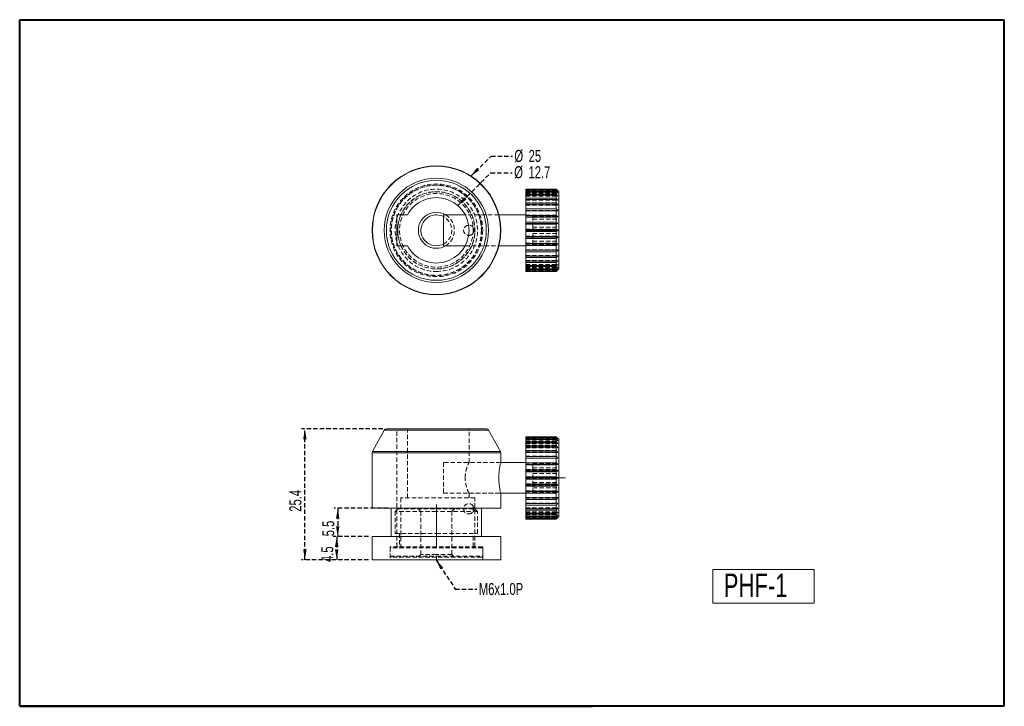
# Model space of a CAD drawing. Header units: millimetres. Extents: x 5 to 292, y 5 to 205.
import ezdxf

# ---------------------------------------------------------------- set-up
doc = ezdxf.new("R2010")
doc.units = ezdxf.units.MM
doc.linetypes.add('CENTERX2', pattern=[20.32, 12.7, -2.54, 2.54, -2.54])
doc.linetypes.add('HIDDEN', pattern=[1.905, 1.27, -0.635])
doc.layers.add('VM_VU04', color=7, linetype='HIDDEN')
doc.layers.add('模型', color=7, linetype='Continuous', lineweight=15)
doc.styles.add('SLDTEXTSTYLE0', font='TXT', dxfattribs={"width": 0.7})
doc.dimstyles.new('SLDDIMSTYLE0', dxfattribs={"dimtxt": 3.5, "dimasz": 3, "dimexe": 0, "dimexo": 0.0625, "dimgap": 0.875, "dimtad": 1, "dimlfac": 0.666667, "dimrnd": 1e-09, "dimzin": 12, "dimdsep": 46, "dimtxsty": 'SLDTEXTSTYLE0', "dimsah": 1, "dimcen": 0.09, "dimadec": 0, "dimazin": 3, "dimtfac": 1, "dimtofl": 0, "dimtmove": 0, "dimatfit": 3, "dimfxl": 0, "dimfrac": 2, "dimtolj": 1, "dimtzin": 12, "dimarcsym": 0})
doc.dimstyles.new('SLDDIMSTYLE1', dxfattribs={"dimtxt": 0, "dimasz": 3, "dimexe": 0, "dimexo": 0.0625, "dimgap": 0, "dimtad": 0, "dimtih": 1, "dimtoh": 1, "dimdec": 0, "dimrnd": 1e-09, "dimzin": 0, "dimdsep": 46, "dimtxsty": 'Standard', "dimsah": 1, "dimcen": 0.09, "dimadec": 0, "dimazin": 0, "dimtfac": 3, "dimtdec": 0, "dimtofl": 0, "dimtmove": 0, "dimatfit": 3, "dimfxl": 0, "dimfrac": 2, "dimtolj": 1, "dimtzin": 0, "dimarcsym": 0})

# ---------------------------------------------------------------- blocks, each defined once
blk = doc.blocks.new('_D')
at = {"layer": 'VM_VU04'}
for p, q in [((112.33, 62.69), (96.7, 62.69)), ((97.7, 62.69), (97.7, 54.44)), ((106.7, 54.44), (96.7, 54.44))]:
    blk.add_line(p, q, dxfattribs=at)
for points in [[(97.7, 62.69), (97.2, 59.69), (98.2, 59.69)], [(97.7, 54.44), (98.2, 57.44), (97.2, 57.44)]]:
    blk.add_solid(points, dxfattribs=at)
at = {"layer": 'VM_VU04', "insert": (93.19, 54.52, -2.83), "char_height": 3.5, "attachment_point": 1, "rotation": 90, "style": 'SLDTEXTSTYLE0'}
blk.add_mtext('5.5', dxfattribs=at)
blk = doc.blocks.new('_D_1')
at = {"layer": 'VM_VU04'}
for p, q in [((106.7, 54.44), (96.42, 54.44)), ((97.42, 54.44), (97.42, 47.69)), ((106.7, 47.69), (96.42, 47.69))]:
    blk.add_line(p, q, dxfattribs=at)
for points in [[(97.42, 54.44), (96.92, 51.44), (97.92, 51.44)], [(97.42, 47.69), (97.92, 50.69), (96.92, 50.69)]]:
    blk.add_solid(points, dxfattribs=at)
at = {"layer": 'VM_VU04', "insert": (92.91, 47.02, -2.83), "char_height": 3.5, "attachment_point": 1, "rotation": 90, "style": 'SLDTEXTSTYLE0'}
blk.add_mtext('4.5', dxfattribs=at)
blk = doc.blocks.new('_D_2')
at = {"layer": 'VM_VU04'}
for p, q in [((110.89, 85.79), (87.13, 85.79)), ((88.13, 47.69), (88.13, 85.79)), ((106.7, 47.69), (87.13, 47.69))]:
    blk.add_line(p, q, dxfattribs=at)
for points in [[(88.13, 85.79), (87.63, 82.79), (88.63, 82.79)], [(88.13, 47.69), (88.63, 50.69), (87.63, 50.69)]]:
    blk.add_solid(points, dxfattribs=at)
at = {"layer": 'VM_VU04', "insert": (83.62, 61.66, -2.83), "char_height": 3.5, "attachment_point": 1, "rotation": 90, "style": 'SLDTEXTSTYLE0'}
blk.add_mtext('25.4', dxfattribs=at)
blk = doc.blocks.new('SW_NOTE_0')
at = {"layer": 'VM_VU04', "color": 0, "char_height": 3.5, "attachment_point": 1, "style": 'SLDTEXTSTYLE0'}
for s, insert in [('%%c', (0.58, 1.92)), ('12.7', (4.74, 1.92))]:
    blk.add_mtext(s, dxfattribs=dict(at, insert=insert))
blk = doc.blocks.new('SW_NOTE_1')
at = {"layer": 'VM_VU04', "color": 0, "char_height": 3.5, "attachment_point": 1, "style": 'SLDTEXTSTYLE0'}
for s, insert in [('%%c', (0.52, 1.85)), ('25', (4.67, 1.85))]:
    blk.add_mtext(s, dxfattribs=dict(at, insert=insert))

msp = doc.modelspace()

# ---------------------------------------------------------------- linework, layer by layer
at = {"color": 7, "linetype": 'Continuous', "lineweight": 15}
for p, q in [((152.505, 155.65), (161.355, 155.65)), ((152.505, 155.648), (152.505, 155.65)), ((161.355, 155.648), (152.505, 155.648)), ((152.505, 155.648), (152.505, 155.514)), ((152.505, 155.514), (161.355, 155.514)), ((152.505, 155.407), (152.505, 155.514)), ((161.355, 155.407), (152.505, 155.407)), ((152.505, 155.407), (152.505, 155.017)), ((152.505, 155.017), (161.355, 155.017)), ((152.505, 154.81), (152.505, 155.017)), ((161.88, 155.128), (161.355, 155.65)), ((161.355, 155.514), (161.355, 155.648)), ((161.355, 155.648), (161.88, 155.128)), ((161.88, 154.948), (161.355, 155.514)), ((161.355, 155.017), (161.355, 155.407)), ((161.355, 155.407), (161.88, 154.948)), ((161.88, 154.424), (161.355, 155.017)), ((162.105, 154.903), (161.819, 155.188)), ((161.355, 154.81), (152.505, 154.81)), ((152.505, 154.81), (152.505, 154.175)), ((152.505, 154.175), (161.355, 154.175)), ((152.505, 153.873), (152.505, 154.175)), ((161.355, 153.873), (152.505, 153.873)), ((152.505, 153.873), (152.505, 153.013)), ((152.505, 153.013), (161.355, 153.013)), ((152.505, 152.625), (152.505, 153.013)), ((161.355, 152.625), (152.505, 152.625)), ((152.505, 152.625), (152.505, 151.567)), ((161.355, 154.175), (161.355, 154.81)), ((161.355, 154.81), (161.88, 154.424)), ((161.88, 153.573), (161.355, 154.175)), ((161.355, 153.013), (161.355, 153.873)), ((161.355, 153.873), (161.88, 153.573)), ((161.88, 152.421), (161.355, 153.013)), ((161.355, 151.567), (161.355, 152.625)), ((161.355, 152.625), (161.88, 152.421)), ((162.105, 154.903), (162.105, 139.773)), ((152.505, 151.567), (161.355, 151.567)), ((152.505, 151.105), (152.505, 151.567)), ((161.355, 151.105), (152.505, 151.105)), ((152.505, 151.105), (152.505, 149.881)), ((152.505, 149.881), (161.355, 149.881)), ((152.505, 149.36), (152.505, 149.881)), ((152.505, 149.36), (161.88, 149.36)), ((152.505, 149.359), (152.505, 149.36)), ((161.355, 149.359), (152.505, 149.359)), ((152.505, 149.359), (152.505, 148.005)), ((161.355, 149.881), (161.355, 151.105)), ((161.355, 151.105), (161.88, 151.002)), ((161.88, 149.36), (161.355, 149.881)), ((161.355, 149.359), (161.88, 149.36)), ((161.355, 148.005), (161.355, 149.359)), ((118.055, 148.153), (114.975, 148.153)), ((114.975, 148.153), (114.975, 139.153)), ((134.845, 148.153), (128.505, 148.153)), ((128.505, 148.153), (128.505, 139.153)), ((152.505, 148.153), (144.652, 148.153)), ((152.505, 148.005), (161.355, 148.005)), ((152.505, 147.545), (152.505, 148.005)), ((152.505, 147.545), (161.88, 147.545)), ((152.505, 147.439), (152.505, 147.545)), ((161.355, 147.439), (152.505, 147.439)), ((152.505, 147.439), (152.505, 145.997)), ((161.88, 147.545), (161.355, 148.005)), ((161.355, 147.439), (161.88, 147.545)), ((161.355, 145.997), (161.355, 147.439)), ((152.505, 145.997), (161.355, 145.997)), ((152.505, 145.611), (152.505, 145.997)), ((152.505, 145.611), (161.88, 145.611)), ((152.505, 145.404), (152.505, 145.611)), ((161.355, 145.404), (152.505, 145.404)), ((152.505, 145.404), (152.505, 143.918)), ((152.505, 143.918), (161.355, 143.918)), ((152.505, 143.618), (152.505, 143.918)), ((152.505, 143.618), (161.88, 143.618)), ((152.505, 143.316), (152.505, 143.618)), ((161.88, 145.611), (161.355, 145.997)), ((161.355, 143.918), (161.355, 145.404)), ((161.88, 143.618), (161.355, 143.918)), ((161.355, 143.316), (161.88, 143.618)), ((161.355, 143.316), (152.505, 143.316)), ((152.505, 143.316), (152.505, 141.83)), ((152.505, 141.83), (161.355, 141.83)), ((152.505, 141.626), (152.505, 141.83)), ((152.505, 141.626), (161.88, 141.626)), ((152.505, 141.238), (152.505, 141.626)), ((161.355, 141.238), (152.505, 141.238)), ((152.505, 141.238), (152.505, 139.799)), ((161.355, 141.83), (161.355, 143.316)), ((161.88, 141.626), (161.355, 141.83)), ((161.355, 141.238), (161.88, 141.626)), ((161.355, 139.799), (161.355, 141.238)), ((114.975, 139.153), (118.055, 139.153)), ((128.505, 139.153), (134.845, 139.153)), ((144.652, 139.153), (152.505, 139.153)), ((152.505, 139.799), (161.355, 139.799)), ((152.505, 139.696), (152.505, 139.799)), ((152.505, 139.696), (161.88, 139.696)), ((152.505, 139.234), (152.505, 139.696)), ((161.355, 139.234), (152.505, 139.234)), ((152.505, 139.234), (152.505, 137.884)), ((152.505, 137.884), (161.355, 137.884)), ((152.505, 137.363), (152.505, 137.884)), ((161.88, 139.696), (161.355, 139.799)), ((161.355, 139.234), (161.88, 139.696)), ((161.355, 137.884), (161.355, 139.234)), ((161.355, 137.363), (161.88, 137.886)), ((161.88, 137.886), (161.355, 137.884)), ((162.105, 139.773), (162.105, 132.403)), ((161.355, 137.363), (152.505, 137.363)), ((152.505, 137.363), (152.505, 136.144)), ((152.505, 136.144), (161.355, 136.144)), ((152.505, 135.684), (152.505, 136.144)), ((161.355, 135.684), (152.505, 135.684)), ((152.505, 135.684), (152.505, 134.633)), ((161.355, 136.144), (161.355, 137.363)), ((161.355, 135.684), (161.88, 136.25)), ((161.88, 136.25), (161.355, 136.144)), ((161.355, 134.633), (161.355, 135.684)), ((152.505, 134.633), (161.355, 134.633)), ((152.505, 134.247), (152.505, 134.633)), ((161.355, 134.247), (152.505, 134.247)), ((152.505, 134.247), (152.505, 133.396)), ((152.505, 133.396), (161.355, 133.396)), ((152.505, 133.096), (152.505, 133.396)), ((161.355, 133.096), (152.505, 133.096)), ((152.505, 133.096), (152.505, 132.47)), ((152.505, 132.47), (161.355, 132.47)), ((152.505, 132.266), (152.505, 132.47)), ((161.355, 132.266), (152.505, 132.266)), ((152.505, 132.266), (152.505, 131.884)), ((161.355, 134.247), (161.88, 134.84)), ((161.355, 133.396), (161.355, 134.247)), ((161.355, 133.096), (161.88, 133.698)), ((161.88, 133.698), (161.355, 133.396)), ((161.355, 132.47), (161.355, 133.096)), ((161.355, 132.266), (161.88, 132.858)), ((161.88, 132.858), (161.355, 132.47)), ((161.88, 132.346), (161.355, 131.884)), ((161.355, 131.884), (161.355, 132.266)), ((161.819, 132.118), (161.355, 131.656)), ((161.819, 132.117), (162.105, 132.403)), ((152.505, 131.884), (161.355, 131.884)), ((152.505, 131.781), (152.505, 131.884)), ((161.355, 131.781), (152.505, 131.781)), ((152.505, 131.781), (152.505, 131.656)), ((152.505, 131.656), (161.355, 131.656)), ((161.355, 131.656), (161.355, 131.781)), ((111.236, 85.402), (107.794, 79.207)), ((111.891, 85.787), (126.45, 85.787)), ((126.45, 85.787), (141.009, 85.787)), ((145.106, 79.207), (141.664, 85.402)), ((152.505, 83.535), (161.355, 83.535)), ((152.505, 83.533), (152.505, 83.535)), ((161.355, 83.533), (152.505, 83.533)), ((152.505, 83.533), (152.505, 83.398)), ((152.505, 83.398), (161.355, 83.398)), ((152.505, 83.292), (152.505, 83.398)), ((161.355, 83.292), (152.505, 83.292)), ((152.505, 83.292), (152.505, 82.902)), ((161.88, 83.012), (161.355, 83.535)), ((161.355, 83.398), (161.355, 83.533)), ((161.355, 83.533), (161.88, 83.012)), ((161.88, 82.832), (161.355, 83.398)), ((161.355, 82.902), (161.355, 83.292)), ((161.355, 83.292), (161.88, 82.832)), ((152.505, 82.902), (161.355, 82.902)), ((152.505, 82.694), (152.505, 82.902)), ((161.355, 82.694), (152.505, 82.694)), ((152.505, 82.694), (152.505, 82.06)), ((152.505, 82.06), (161.355, 82.06)), ((152.505, 81.757), (152.505, 82.06)), ((161.355, 81.757), (152.505, 81.757)), ((152.505, 81.757), (152.505, 80.898)), ((152.505, 80.898), (161.355, 80.898)), ((152.505, 80.51), (152.505, 80.898)), ((161.355, 80.51), (152.505, 80.51)), ((152.505, 80.51), (152.505, 79.452)), ((161.88, 82.309), (161.355, 82.902)), ((161.355, 82.06), (161.355, 82.694)), ((161.355, 82.694), (161.88, 82.309)), ((161.88, 81.458), (161.355, 82.06)), ((161.355, 80.898), (161.355, 81.757)), ((161.355, 81.757), (161.88, 81.458)), ((161.88, 80.306), (161.355, 80.898)), ((161.355, 79.452), (161.355, 80.51)), ((161.355, 80.51), (161.88, 80.306)), ((162.105, 82.787), (161.819, 83.073)), ((162.105, 82.787), (162.105, 82.097)), ((162.105, 82.097), (162.105, 60.287)), ((107.7, 78.843), (107.7, 62.687)), ((145.2, 76.037), (145.2, 78.843)), ((152.505, 79.452), (161.355, 79.452)), ((152.505, 78.99), (152.505, 79.452)), ((161.355, 78.99), (152.505, 78.99)), ((152.505, 78.99), (152.505, 77.765)), ((152.505, 77.765), (161.355, 77.765)), ((152.505, 77.245), (152.505, 77.765)), ((161.355, 77.765), (161.355, 78.99)), ((161.355, 78.99), (161.88, 78.887)), ((161.88, 77.245), (161.355, 77.765)), ((152.505, 76.037), (145.2, 76.037)), ((152.505, 77.245), (161.88, 77.245)), ((152.505, 77.243), (152.505, 77.245)), ((161.355, 77.243), (152.505, 77.243)), ((152.505, 77.243), (152.505, 75.889)), ((152.505, 75.889), (161.355, 75.889)), ((152.505, 75.43), (152.505, 75.889)), ((152.505, 75.43), (161.88, 75.43)), ((152.505, 75.323), (152.505, 75.43)), ((161.355, 75.323), (152.505, 75.323)), ((152.505, 75.323), (152.505, 73.881)), ((161.355, 77.243), (161.88, 77.245)), ((161.355, 75.889), (161.355, 77.243)), ((161.88, 75.43), (161.355, 75.889)), ((161.355, 75.323), (161.88, 75.43)), ((161.355, 73.881), (161.355, 75.323)), ((152.505, 73.881), (161.355, 73.881)), ((152.505, 73.496), (152.505, 73.881)), ((152.505, 73.496), (161.88, 73.496)), ((152.505, 73.288), (152.505, 73.496)), ((161.355, 73.288), (152.505, 73.288)), ((152.505, 73.288), (152.505, 71.802)), ((152.505, 71.802), (161.355, 71.802)), ((152.505, 71.503), (152.505, 71.802)), ((161.88, 73.496), (161.355, 73.881)), ((161.355, 71.802), (161.355, 73.288)), ((161.88, 71.503), (161.355, 71.802)), ((152.505, 71.503), (161.88, 71.503)), ((152.505, 71.2), (152.505, 71.503)), ((161.355, 71.2), (152.505, 71.2)), ((152.505, 71.2), (152.505, 69.715)), ((152.505, 69.715), (161.355, 69.715)), ((152.505, 69.511), (152.505, 69.715)), ((152.505, 69.511), (161.88, 69.511)), ((152.505, 69.123), (152.505, 69.511)), ((161.355, 69.123), (152.505, 69.123)), ((152.505, 69.123), (152.505, 67.683)), ((161.355, 71.2), (161.88, 71.503)), ((161.355, 69.715), (161.355, 71.2)), ((161.88, 69.511), (161.355, 69.715)), ((161.355, 69.123), (161.88, 69.511)), ((161.355, 67.683), (161.355, 69.123)), ((145.2, 67.037), (152.505, 67.037)), ((145.2, 62.687), (145.2, 67.037)), ((152.505, 67.683), (161.355, 67.683)), ((152.505, 67.58), (152.505, 67.683)), ((152.505, 67.58), (161.88, 67.58)), ((152.505, 67.118), (152.505, 67.58)), ((161.355, 67.118), (152.505, 67.118)), ((152.505, 67.118), (152.505, 65.768)), ((161.88, 67.58), (161.355, 67.683)), ((161.355, 67.118), (161.88, 67.58)), ((161.355, 65.768), (161.355, 67.118)), ((152.505, 65.768), (161.355, 65.768)), ((152.505, 65.248), (152.505, 65.768)), ((161.355, 65.248), (152.505, 65.248)), ((152.505, 65.248), (152.505, 64.029)), ((152.505, 64.029), (161.355, 64.029)), ((152.505, 63.569), (152.505, 64.029)), ((161.355, 63.569), (152.505, 63.569)), ((152.505, 63.569), (152.505, 62.517)), ((161.355, 65.248), (161.88, 65.77)), ((161.88, 65.77), (161.355, 65.768)), ((161.355, 64.029), (161.355, 65.248)), ((161.355, 63.569), (161.88, 64.135)), ((161.88, 64.135), (161.355, 64.029)), ((161.355, 62.517), (161.355, 63.569)), ((107.7, 62.687), (126.45, 62.687)), ((113.325, 62.687), (113.325, 54.437)), ((126.45, 62.687), (145.2, 62.687)), ((139.575, 54.437), (139.575, 62.687)), ((152.505, 62.517), (161.355, 62.517)), ((152.505, 62.132), (152.505, 62.517)), ((161.355, 62.132), (152.505, 62.132)), ((152.505, 62.132), (152.505, 61.28)), ((152.505, 61.28), (161.355, 61.28)), ((152.505, 60.981), (152.505, 61.28)), ((161.355, 60.981), (152.505, 60.981)), ((152.505, 60.981), (152.505, 60.354)), ((152.505, 60.354), (161.355, 60.354)), ((152.505, 60.15), (152.505, 60.354)), ((161.355, 62.132), (161.88, 62.725)), ((161.355, 61.28), (161.355, 62.132)), ((161.355, 60.981), (161.88, 61.583)), ((161.88, 61.583), (161.355, 61.28)), ((161.355, 60.354), (161.355, 60.981)), ((161.355, 60.15), (161.88, 60.743)), ((161.88, 60.743), (161.355, 60.354)), ((161.819, 60.002), (162.105, 60.287)), ((161.355, 60.15), (152.505, 60.15)), ((152.505, 60.15), (152.505, 59.769)), ((152.505, 59.769), (161.355, 59.769)), ((152.505, 59.666), (152.505, 59.769)), ((161.355, 59.666), (152.505, 59.666)), ((152.505, 59.666), (152.505, 59.54)), ((152.505, 59.54), (161.355, 59.54)), ((161.88, 60.231), (161.355, 59.769)), ((161.355, 59.769), (161.355, 60.15)), ((161.819, 60.002), (161.355, 59.54)), ((161.355, 59.54), (161.355, 59.666)), ((107.7, 54.437), (107.7, 47.687)), ((145.2, 54.437), (107.7, 54.437)), ((145.2, 47.687), (145.2, 54.437)), ((107.7, 47.687), (126.45, 47.687)), ((126.45, 47.687), (145.2, 47.687))]:
    msp.add_line(p, q, dxfattribs=at)
at = {"color": 7, "linetype": 'HIDDEN', "lineweight": 0}
for p, q in [((161.355, 155.525), (152.505, 155.525)), ((152.505, 155.422), (161.355, 155.422)), ((152.505, 155.128), (161.88, 155.128)), ((161.355, 155.04), (152.505, 155.04)), ((161.355, 155.65), (161.355, 155.648)), ((161.88, 154.96), (161.355, 155.422)), ((161.355, 155.422), (161.355, 155.407)), ((161.355, 155.04), (161.88, 154.448)), ((152.505, 154.96), (161.88, 154.96)), ((152.505, 154.948), (161.88, 154.948)), ((152.505, 154.836), (161.355, 154.836)), ((152.505, 154.448), (161.88, 154.448)), ((152.505, 154.424), (161.88, 154.424)), ((161.355, 154.21), (152.505, 154.21)), ((152.505, 153.91), (161.355, 153.91)), ((152.505, 153.608), (161.88, 153.608)), ((152.505, 153.573), (161.88, 153.573)), ((161.355, 153.059), (152.505, 153.059)), ((152.505, 152.673), (161.355, 152.673)), ((152.505, 152.466), (161.88, 152.466)), ((152.505, 152.421), (161.88, 152.421)), ((161.88, 154.448), (161.355, 154.836)), ((161.355, 154.836), (161.355, 154.81)), ((161.355, 154.21), (161.88, 153.608)), ((161.88, 153.608), (161.355, 153.91)), ((161.355, 153.91), (161.355, 153.873)), ((161.355, 153.059), (161.88, 152.466)), ((161.355, 152.673), (161.355, 152.625)), ((161.355, 151.622), (152.505, 151.622)), ((152.505, 151.162), (161.355, 151.162)), ((152.505, 151.055), (161.88, 151.055)), ((152.505, 151.002), (161.88, 151.002)), ((161.355, 149.943), (152.505, 149.943)), ((152.505, 149.422), (161.355, 149.422)), ((152.505, 149.42), (161.88, 149.42)), ((161.355, 151.622), (161.88, 151.055)), ((161.88, 151.055), (161.355, 151.162)), ((161.355, 151.162), (161.355, 151.105)), ((161.355, 149.943), (161.88, 149.42)), ((161.88, 149.42), (161.355, 149.422)), ((161.355, 149.422), (161.355, 149.359)), ((144.652, 148.153), (134.845, 148.153)), ((144.654, 148.153), (134.847, 148.153)), ((161.355, 148.072), (152.505, 148.072)), ((152.505, 147.61), (161.88, 147.61)), ((152.505, 147.507), (161.355, 147.507)), ((154.605, 147.777), (154.605, 144.572)), ((154.605, 147.777), (162.105, 147.777)), ((154.605, 146.858), (162.105, 146.858)), ((161.355, 148.072), (161.88, 147.61)), ((161.88, 147.61), (161.355, 147.507)), ((161.355, 147.507), (161.355, 147.439)), ((137.199, 144.41), (137.199, 142.896)), ((137.206, 144.398), (137.199, 144.398)), ((137.206, 144.398), (137.206, 142.908)), ((161.355, 146.068), (152.505, 146.068)), ((152.505, 145.68), (161.88, 145.68)), ((152.505, 145.475), (161.355, 145.475)), ((161.355, 143.99), (152.505, 143.99)), ((152.505, 143.688), (161.88, 143.688)), ((154.605, 144.572), (162.105, 144.572)), ((154.605, 144.572), (154.605, 140.448)), ((161.355, 146.068), (161.88, 145.68)), ((161.88, 145.68), (161.355, 145.475)), ((161.355, 145.475), (161.355, 145.404)), ((161.355, 143.99), (161.88, 143.688)), ((161.88, 143.688), (161.355, 143.388)), ((137.199, 142.908), (137.206, 142.908)), ((152.505, 143.388), (161.355, 143.388)), ((161.355, 141.902), (152.505, 141.902)), ((152.505, 141.694), (161.88, 141.694)), ((152.505, 141.309), (161.355, 141.309)), ((154.605, 142.734), (162.105, 142.734)), ((161.355, 143.388), (161.355, 143.316)), ((161.88, 141.694), (161.355, 141.309)), ((161.355, 141.309), (161.355, 141.238)), ((134.845, 139.153), (144.652, 139.153)), ((134.845, 139.153), (144.652, 139.153)), ((161.355, 139.867), (152.505, 139.867)), ((152.505, 139.761), (161.88, 139.761)), ((152.505, 139.301), (161.355, 139.301)), ((161.355, 137.947), (152.505, 137.947)), ((152.505, 137.945), (161.88, 137.945)), ((152.505, 137.886), (161.88, 137.886)), ((154.605, 140.448), (162.105, 140.448)), ((154.605, 140.448), (154.605, 139.529)), ((154.605, 139.529), (162.105, 139.529)), ((161.355, 139.867), (161.88, 139.761)), ((161.88, 139.761), (161.355, 139.301)), ((161.355, 139.301), (161.355, 139.234)), ((161.355, 137.947), (161.88, 137.945)), ((161.88, 137.945), (161.355, 137.425)), ((152.505, 137.425), (161.355, 137.425)), ((152.505, 136.303), (161.88, 136.303)), ((152.505, 136.25), (161.88, 136.25)), ((161.355, 136.201), (152.505, 136.201)), ((152.505, 135.739), (161.355, 135.739)), ((161.355, 137.425), (161.355, 137.363)), ((161.355, 136.201), (161.88, 136.303)), ((161.355, 135.739), (161.355, 135.684)), ((152.505, 134.885), (161.88, 134.885)), ((152.505, 134.84), (161.88, 134.84)), ((161.355, 134.681), (152.505, 134.681)), ((152.505, 134.292), (161.355, 134.292)), ((152.505, 133.733), (161.88, 133.733)), ((152.505, 133.698), (161.88, 133.698)), ((161.355, 133.433), (152.505, 133.433)), ((152.505, 133.131), (161.355, 133.131)), ((152.505, 132.882), (161.88, 132.882)), ((152.505, 132.858), (161.88, 132.858)), ((161.355, 132.496), (152.505, 132.496)), ((152.505, 132.358), (161.88, 132.358)), ((152.505, 132.346), (161.88, 132.346)), ((152.505, 132.289), (161.355, 132.289)), ((152.505, 132.178), (161.88, 132.178)), ((161.355, 134.681), (161.88, 134.885)), ((161.88, 134.885), (161.355, 134.292)), ((161.355, 134.292), (161.355, 134.247)), ((161.355, 133.433), (161.88, 133.733)), ((161.88, 133.733), (161.355, 133.131)), ((161.355, 133.131), (161.355, 133.096)), ((161.355, 132.496), (161.88, 132.882)), ((161.88, 132.882), (161.355, 132.289)), ((161.355, 131.898), (161.88, 132.358)), ((161.88, 132.358), (161.355, 131.792)), ((161.355, 132.289), (161.355, 132.266)), ((161.355, 131.658), (161.88, 132.178)), ((161.88, 132.178), (161.819, 132.118)), ((161.355, 131.898), (152.505, 131.898)), ((152.505, 131.792), (161.355, 131.792)), ((161.355, 131.658), (152.505, 131.658)), ((161.355, 131.792), (161.355, 131.781)), ((111.236, 85.402), (141.664, 85.402)), ((114.975, 51.437), (114.975, 85.787)), ((118.055, 65.687), (118.055, 85.787)), ((135.975, 76.034), (135.975, 85.787)), ((161.355, 83.409), (152.505, 83.409)), ((152.505, 83.306), (161.355, 83.306)), ((161.355, 83.535), (161.355, 83.533)), ((161.88, 82.844), (161.355, 83.306)), ((161.355, 83.306), (161.355, 83.292)), ((152.505, 83.012), (161.88, 83.012)), ((161.355, 82.925), (152.505, 82.925)), ((152.505, 82.844), (161.88, 82.844)), ((152.505, 82.832), (161.88, 82.832)), ((152.505, 82.72), (161.355, 82.72)), ((152.505, 82.332), (161.88, 82.332)), ((152.505, 82.309), (161.88, 82.309)), ((161.355, 82.094), (152.505, 82.094)), ((152.505, 81.795), (161.355, 81.795)), ((152.505, 81.492), (161.88, 81.492)), ((152.505, 81.458), (161.88, 81.458)), ((161.355, 80.943), (152.505, 80.943)), ((152.505, 80.558), (161.355, 80.558)), ((161.355, 82.925), (161.88, 82.332)), ((161.88, 82.332), (161.355, 82.72)), ((161.355, 82.72), (161.355, 82.694)), ((161.355, 82.094), (161.88, 81.492)), ((161.88, 81.492), (161.355, 81.795)), ((161.355, 81.795), (161.355, 81.757)), ((161.355, 80.943), (161.88, 80.35)), ((161.355, 80.558), (161.355, 80.51)), ((107.7, 78.843), (145.2, 78.843)), ((126.45, 79.207), (107.794, 79.207)), ((152.505, 80.35), (161.88, 80.35)), ((152.505, 80.306), (161.88, 80.306)), ((161.355, 79.506), (152.505, 79.506)), ((152.505, 79.046), (161.355, 79.046)), ((152.505, 78.94), (161.88, 78.94)), ((152.505, 78.887), (161.88, 78.887)), ((161.355, 77.827), (152.505, 77.827)), ((161.355, 79.506), (161.88, 78.94)), ((161.88, 78.94), (161.355, 79.046)), ((161.355, 79.046), (161.355, 78.99)), ((161.355, 77.827), (161.88, 77.305)), ((128.505, 76.037), (128.505, 67.037)), ((145.2, 76.037), (128.505, 76.037)), ((145.2, 76.037), (135.974, 76.037)), ((145.2, 76.028), (145.2, 76.037)), ((152.505, 77.307), (161.355, 77.307)), ((152.505, 77.305), (161.88, 77.305)), ((161.355, 75.957), (152.505, 75.957)), ((152.505, 75.495), (161.88, 75.495)), ((152.505, 75.392), (161.355, 75.392)), ((154.605, 75.769), (154.605, 74.449)), ((154.605, 75.769), (162.105, 75.769)), ((161.88, 77.305), (161.355, 77.307)), ((161.355, 77.307), (161.355, 77.243)), ((161.355, 75.957), (161.88, 75.495)), ((161.88, 75.495), (161.355, 75.392)), ((161.355, 75.392), (161.355, 75.323)), ((161.355, 73.952), (152.505, 73.952)), ((152.505, 73.564), (161.88, 73.564)), ((152.505, 73.36), (161.355, 73.36)), ((161.355, 71.875), (152.505, 71.875)), ((154.605, 74.449), (154.605, 70.217)), ((154.605, 74.449), (162.105, 74.449)), ((154.605, 72.857), (162.105, 72.857)), ((161.355, 73.952), (161.88, 73.564)), ((161.88, 73.564), (161.355, 73.36)), ((161.355, 73.36), (161.355, 73.288)), ((161.355, 71.875), (161.88, 71.572)), ((134.847, 71.592), (134.847, 71.473)), ((144.658, 71.235), (144.653, 71.615)), ((152.505, 71.572), (161.88, 71.572)), ((152.505, 71.273), (161.355, 71.273)), ((161.355, 69.786), (152.505, 69.786)), ((152.505, 69.579), (161.88, 69.579)), ((152.505, 69.193), (161.355, 69.193)), ((154.605, 70.217), (162.105, 70.217)), ((154.605, 70.217), (154.605, 67.306)), ((161.88, 71.572), (161.355, 71.273)), ((161.355, 71.273), (161.355, 71.2)), ((161.88, 69.579), (161.355, 69.193)), ((161.355, 69.193), (161.355, 69.123)), ((128.505, 67.037), (145.2, 67.037)), ((135.975, 65.687), (135.975, 67.038)), ((135.975, 67.037), (145.2, 67.037)), ((145.2, 67.037), (145.2, 67.053)), ((161.355, 67.752), (152.505, 67.752)), ((152.505, 67.645), (161.88, 67.645)), ((152.505, 67.185), (161.355, 67.185)), ((154.605, 68.626), (162.105, 68.626)), ((154.605, 67.306), (162.105, 67.306)), ((161.355, 67.752), (161.88, 67.645)), ((161.88, 67.645), (161.355, 67.185)), ((161.355, 67.185), (161.355, 67.118)), ((137.7, 65.687), (116.139, 65.687)), ((116.139, 65.687), (116.139, 51.437)), ((137.199, 63.294), (137.199, 62.203)), ((137.206, 63.283), (137.199, 63.283)), ((137.206, 63.283), (137.206, 62.208)), ((137.7, 51.437), (137.7, 65.687)), ((161.355, 65.832), (152.505, 65.832)), ((152.505, 65.83), (161.88, 65.83)), ((152.505, 65.77), (161.88, 65.77)), ((152.505, 65.31), (161.355, 65.31)), ((152.505, 64.188), (161.88, 64.188)), ((152.505, 64.135), (161.88, 64.135)), ((161.355, 64.085), (152.505, 64.085)), ((152.505, 63.623), (161.355, 63.623)), ((161.355, 65.832), (161.88, 65.83)), ((161.88, 65.83), (161.355, 65.31)), ((161.355, 65.31), (161.355, 65.248)), ((161.355, 64.085), (161.88, 64.188)), ((161.355, 63.623), (161.355, 63.569)), ((115.2, 62.537), (114.45, 61.787)), ((126.45, 61.787), (114.45, 61.787)), ((114.45, 61.787), (114.45, 55.337)), ((115.2, 62.537), (126.45, 62.537)), ((121.2, 62.537), (121.95, 61.787)), ((121.95, 61.787), (121.95, 49.187)), ((126.45, 62.537), (137.7, 62.537)), ((138.45, 61.787), (126.45, 61.787)), ((130.95, 61.787), (131.7, 62.537)), ((130.95, 49.187), (130.95, 61.787)), ((137.199, 62.203), (137.199, 61.781)), ((137.199, 61.792), (137.206, 61.792)), ((137.206, 62.208), (137.206, 61.792)), ((138.45, 61.787), (137.7, 62.537)), ((138.45, 55.337), (138.45, 61.787)), ((152.505, 62.769), (161.88, 62.769)), ((152.505, 62.725), (161.88, 62.725)), ((161.355, 62.565), (152.505, 62.565)), ((152.505, 62.177), (161.355, 62.177)), ((152.505, 61.617), (161.88, 61.617)), ((152.505, 61.583), (161.88, 61.583)), ((161.355, 61.318), (152.505, 61.318)), ((152.505, 61.015), (161.355, 61.015)), ((152.505, 60.766), (161.88, 60.766)), ((152.505, 60.743), (161.88, 60.743)), ((161.355, 60.381), (152.505, 60.381)), ((161.355, 62.565), (161.88, 62.769)), ((161.88, 62.769), (161.355, 62.177)), ((161.355, 62.177), (161.355, 62.132)), ((161.355, 61.318), (161.88, 61.617)), ((161.88, 61.617), (161.355, 61.015)), ((161.355, 61.015), (161.355, 60.981)), ((161.355, 60.381), (161.88, 60.766)), ((161.88, 60.766), (161.355, 60.173)), ((152.505, 60.243), (161.88, 60.243)), ((152.505, 60.231), (161.88, 60.231)), ((152.505, 60.173), (161.355, 60.173)), ((152.505, 60.062), (161.88, 60.062)), ((161.355, 59.783), (152.505, 59.783)), ((152.505, 59.677), (161.355, 59.677)), ((161.355, 59.542), (152.505, 59.542)), ((161.355, 59.783), (161.88, 60.243)), ((161.88, 60.243), (161.355, 59.677)), ((161.355, 60.173), (161.355, 60.15)), ((161.355, 59.542), (161.88, 60.062)), ((161.355, 59.677), (161.355, 59.666)), ((161.88, 60.062), (161.819, 60.002)), ((114.45, 55.337), (126.45, 55.337)), ((115.725, 55.337), (115.725, 51.437)), ((126.45, 55.337), (138.45, 55.337)), ((137.175, 51.437), (137.175, 55.337)), ((139.95, 51.437), (112.95, 51.437)), ((113.25, 51.437), (112.95, 51.137)), ((112.95, 51.437), (112.95, 47.687)), ((126.45, 51.137), (112.95, 51.137)), ((112.95, 51.137), (112.95, 48.737)), ((121.95, 49.187), (121.2, 48.437)), ((126.45, 49.187), (121.95, 49.187)), ((139.95, 51.137), (126.45, 51.137)), ((130.95, 49.187), (126.45, 49.187)), ((131.7, 48.437), (130.95, 49.187)), ((139.95, 51.137), (139.65, 51.437)), ((139.95, 47.687), (139.95, 51.437)), ((139.95, 48.737), (139.95, 51.137)), ((112.95, 48.737), (126.45, 48.737)), ((112.95, 48.737), (113.25, 48.437)), ((126.45, 48.437), (113.25, 48.437)), ((126.45, 48.737), (139.95, 48.737)), ((139.65, 48.437), (126.45, 48.437)), ((139.65, 48.437), (139.95, 48.737))]:
    msp.add_line(p, q, dxfattribs=at)
at = {"color": 8, "linetype": 'Continuous', "lineweight": 15}
for p, q in [((126.45, 85.402), (111.236, 85.402)), ((141.664, 85.402), (126.45, 85.402)), ((126.45, 78.843), (107.7, 78.843)), ((107.794, 79.207), (145.106, 79.207)), ((145.2, 78.843), (126.45, 78.843))]:
    msp.add_line(p, q, dxfattribs=at)
at = {"color": 7, "linetype": 'Continuous', "lineweight": 40}
for p, q in [((292, 5), (292, 45)), ((292, 5), (292, 40)), ((5, 5), (5, 33.65)), ((5, 5), (172, 5)), ((292, 5), (102, 5))]:
    msp.add_line(p, q, dxfattribs=at)
at = {"color": 7, "linetype": 'Continuous', "lineweight": 15, "flags": 128}
msp.add_lwpolyline([(114.975, 147.164), (115.166, 147.736), (115.326, 148.153)], dxfattribs=at)
at = {"color": 7, "linetype": 'Continuous', "lineweight": 15}
for radius in [18.75, 18.656, 15.214, 14.559]:
    msp.add_circle((126.45, 143.653), radius, dxfattribs=at)
at = {"color": 7, "linetype": 'HIDDEN', "lineweight": 0}
for radius in [13.5, 13.2, 13.125, 10.725]:
    msp.add_circle((126.45, 143.653), radius, dxfattribs=at)
for centre, radius, start, end in [((126.45, 143.653), 12, 270, 157.97569), ((126.45, 143.653), 11.25, 270, 156.42182), ((126.45, 143.653), 11.25, 203.57818, 156.42182), ((126.45, 143.653), 12, 162.98927, 197.01073), ((126.45, 143.653), 4.5, 297.16803, 62.83197), ((126.45, 143.653), 5.25, 301.00272, 58.99728), ((135.904, 143.653), 1.5, 30.2983, 270), ((135.904, 143.653), 1.5, 330.20788, 29.79212), ((135.904, 143.653), 1.5, 270, 329.7017), ((126.45, 143.653), 12, 202.02431, 270), ((126.45, 143.653), 11.25, 203.57818, 270), ((135.904, 62.537), 1.5, 30.2983, 270), ((135.904, 62.537), 1.5, 330.20788, 29.79212), ((135.904, 62.537), 1.5, 270, 329.7017)]:
    msp.add_arc(centre, radius, start, end, dxfattribs=at)
at = {"color": 7, "linetype": 'Continuous', "lineweight": 15}
for centre, radius, start, end in [((126.45, 143.653), 9.525, 208.19286, 151.80714), ((126.45, 143.653), 11.25, 156.42182, 203.57818), ((126.45, 143.653), 5.25, 58.99728, 270), ((126.45, 143.653), 4.5, 62.83197, 270), ((126.45, 143.653), 12, 197.01073, 202.02431), ((126.45, 143.653), 4.5, 270, 297.16803), ((126.45, 143.653), 5.25, 270, 301.00272), ((111.891, 85.037), 0.75, 90, 150.9454), ((141.009, 85.037), 0.75, 29.0546, 90), ((108.45, 78.843), 0.75, 150.9454, 180), ((144.45, 78.843), 0.75, 0, 29.0546)]:
    msp.add_arc(centre, radius, start, end, dxfattribs=at)
at = {"color": 7, "linetype": 'HIDDEN', "lineweight": 0}
for points, knots in [([(161.355, 155.525), (161.503, 155.365), (161.679, 155.177), (161.853, 154.989), (161.88, 154.96)], [0, 0, 0, 0, 0.8463644, 1, 1, 1, 1]), ([(161.88, 152.466), (161.853, 152.476), (161.679, 152.546), (161.503, 152.615), (161.355, 152.673)], [0, 0, 0, 0, 0.1536356, 1, 1, 1, 1]), ([(161.355, 141.902), (161.503, 141.844), (161.679, 141.774), (161.853, 141.705), (161.88, 141.694)], [0, 0, 0, 0, 0.8463644, 1, 1, 1, 1]), ([(161.88, 136.303), (161.724, 136.135), (161.55, 135.947), (161.374, 135.759), (161.355, 135.739)], [0, 0, 0, 0, 0.8910153, 1, 1, 1, 1]), ([(161.355, 83.409), (161.374, 83.389), (161.55, 83.201), (161.724, 83.012), (161.88, 82.844)], [0, 0, 0, 0, 0.1089847, 1, 1, 1, 1]), ([(161.88, 80.35), (161.853, 80.361), (161.679, 80.43), (161.503, 80.499), (161.355, 80.558)], [0, 0, 0, 0, 0.1536356, 1, 1, 1, 1]), ([(134.845, 71.537), (134.851, 71.771), (134.862, 72.244), (134.952, 72.929), (135.082, 73.579), (135.246, 74.182), (135.429, 74.735), (135.582, 75.137), (135.696, 75.414), (135.776, 75.599), (135.845, 75.756), (135.9, 75.877), (135.941, 75.964), (135.965, 76.017), (135.976, 76.04), (135.974, 76.035), (135.974, 76.034)], [0, 0, 0, 0, 0.0974154, 0.1979102, 0.2952634, 0.3950884, 0.4995705, 0.6067469, 0.6616988, 0.7170628, 0.7737929, 0.8310277, 0.8823579, 0.9340962, 0.9871586, 1, 1, 1, 1]), ([(135.975, 67.038), (135.974, 67.04), (135.971, 67.046), (135.943, 67.105), (135.88, 67.242), (135.762, 67.504), (135.61, 67.865), (135.433, 68.328), (135.278, 68.795), (135.157, 69.22), (135.073, 69.56), (134.998, 69.915), (134.935, 70.285), (134.887, 70.673), (134.852, 71.092), (134.847, 71.383), (134.845, 71.537)], [0, 0, 0, 0, 0.0505777, 0.1023714, 0.1969968, 0.2941509, 0.3931796, 0.4946361, 0.6024076, 0.657648, 0.7132951, 0.7676126, 0.8223659, 0.8785879, 0.9353605, 1, 1, 1, 1]), ([(161.355, 69.786), (161.503, 69.728), (161.679, 69.659), (161.853, 69.59), (161.88, 69.579)], [0, 0, 0, 0, 0.8463644, 1, 1, 1, 1]), ([(161.88, 64.188), (161.853, 64.159), (161.679, 63.97), (161.503, 63.782), (161.355, 63.623)], [0, 0, 0, 0, 0.1536356, 1, 1, 1, 1])]:
    msp.add_open_spline(points, degree=3, knots=knots, dxfattribs=at)
at = {"color": 7, "linetype": 'Continuous', "lineweight": 15}
for points, knots in [([(161.88, 151.002), (161.853, 151.031), (161.679, 151.22), (161.503, 151.408), (161.355, 151.567)], [0, 0, 0, 0, 0.1536356, 1, 1, 1, 1]), ([(161.355, 145.404), (161.374, 145.411), (161.55, 145.48), (161.724, 145.55), (161.88, 145.611)], [0, 0, 0, 0, 0.1089847, 1, 1, 1, 1]), ([(161.88, 134.84), (161.724, 134.779), (161.55, 134.709), (161.374, 134.64), (161.355, 134.633)], [0, 0, 0, 0, 0.8910153, 1, 1, 1, 1]), ([(161.355, 131.781), (161.374, 131.802), (161.55, 131.99), (161.724, 132.178), (161.88, 132.346)], [0, 0, 0, 0, 0.1089847, 1, 1, 1, 1]), ([(161.88, 78.887), (161.724, 79.055), (161.55, 79.244), (161.374, 79.431), (161.355, 79.452)], [0, 0, 0, 0, 0.8910153, 1, 1, 1, 1]), ([(145.198, 76.028), (145.197, 76.024), (145.195, 76.017), (145.158, 75.861), (145.097, 75.589), (145.017, 75.207), (144.925, 74.719), (144.834, 74.14), (144.751, 73.478), (144.693, 72.808), (144.658, 72.152), (144.654, 71.744), (144.652, 71.537)], [0, 0, 0, 0, 0.081644, 0.1880139, 0.2909608, 0.3967687, 0.5020219, 0.610227, 0.7171288, 0.8272213, 0.9127669, 1, 1, 1, 1]), ([(161.355, 73.288), (161.374, 73.296), (161.55, 73.365), (161.724, 73.434), (161.88, 73.496)], [0, 0, 0, 0, 0.1089847, 1, 1, 1, 1]), ([(144.652, 71.537), (144.655, 71.292), (144.661, 70.794), (144.707, 70.072), (144.775, 69.386), (144.859, 68.762), (144.952, 68.206), (145.042, 67.743), (145.12, 67.379), (145.174, 67.146), (145.2, 67.036), (145.197, 67.049), (145.196, 67.053)], [0, 0, 0, 0, 0.1037351, 0.210535, 0.3142546, 0.4208809, 0.5264907, 0.6350832, 0.7419458, 0.8520203, 0.9568578, 1, 1, 1, 1]), ([(161.88, 62.725), (161.724, 62.663), (161.55, 62.594), (161.374, 62.525), (161.355, 62.517)], [0, 0, 0, 0, 0.8910153, 1, 1, 1, 1]), ([(161.355, 59.666), (161.503, 59.825), (161.679, 60.013), (161.853, 60.202), (161.88, 60.231)], [0, 0, 0, 0, 0.8463644, 1, 1, 1, 1])]:
    msp.add_open_spline(points, degree=3, knots=knots, dxfattribs=at)
at = {"layer": 'VM_VU04', "linetype": 'CENTERX2', "lineweight": 0}
for p, q in [((159.355, 71.537), (164.105, 71.537)), ((126.45, 63.787), (126.45, 47.187))]:
    msp.add_line(p, q, dxfattribs=at)
at = {"layer": '模型', "lineweight": 40}
msp.add_line((5, 205), (292, 205), dxfattribs=at)
at = {"layer": '模型', "linetype": 'Continuous', "lineweight": 40}
for p, q in [((5, 5), (5, 205)), ((292, 5), (292, 205)), ((292, 5), (292, 45)), ((292, 5), (5, 5)), ((292, 5), (102, 5))]:
    msp.add_line(p, q, dxfattribs=at)
at = {"layer": '模型'}
for p, q in [((207, 44.858), (236.565, 44.858)), ((207, 35), (207, 44.858)), ((236.565, 44.858), (236.565, 35)), ((292, 5), (292, 40)), ((236.565, 35), (207, 35)), ((5, 5), (5, 33.65)), ((102, 5), (5, 5)), ((292, 5), (102, 5)), ((162.05, 5), (292, 5)), ((172, 5), (162.05, 5))]:
    msp.add_line(p, q, dxfattribs=at)

# ---------------------------------------------------------------- block references
at = {"layer": 'VM_VU04'}
for name, p in [('SW_NOTE_1', (148.677, 165.217)), ('SW_NOTE_0', (148.56, 160.4))]:
    msp.add_blockref(name, p, dxfattribs=at)

# ---------------------------------------------------------------- texts
at = {"layer": 'VM_VU04', "insert": (138.833, 40.917), "char_height": 3.5, "attachment_point": 1, "style": 'SLDTEXTSTYLE0'}
msp.add_mtext('M6x1.0P', dxfattribs=at)
at = {"layer": '模型', "insert": (210.206, 43.669), "char_height": 6.8792, "attachment_point": 1, "style": 'SLDTEXTSTYLE0'}
msp.add_mtext('PHF-1', dxfattribs=at)

# ---------------------------------------------------------------- dimensions: what is measured, and where the dimension line sits
at = {"layer": 'VM_VU04'}
for base, p1, p2, picture, middle in [((88.13, 85.787), (107.7, 47.687), (111.891, 85.787), '_D_2', (88.13, 66.737)), ((97.7, 54.437), (113.325, 62.687), (107.7, 54.437), '_D', (97.7, 58.562)), ((97.421, 47.687), (107.7, 54.437), (107.7, 47.687), '_D_1', (97.421, 51.062))]:
    dim = msp.add_linear_dim(base=base, p1=p1, p2=p2, angle=90, dimstyle='SLDDIMSTYLE0', dxfattribs=at)
    dim.commit()
    dim.dimension.update_dxf_attribs({"geometry": picture, "text_midpoint": middle, "dimtype": 160})

# ---------------------------------------------------------------- leaders
for points in [[(136.465, 159.393), (142.427, 165.217), (148.677, 165.217)], [(132.704, 150.837), (142.31, 160.4), (148.56, 160.4)], [(126.364, 47.687), (131.969, 39.13), (138.219, 39.13)]]:
    msp.add_leader(points, dimstyle='SLDDIMSTYLE1', dxfattribs=at)

doc.saveas('drawing.dxf')
